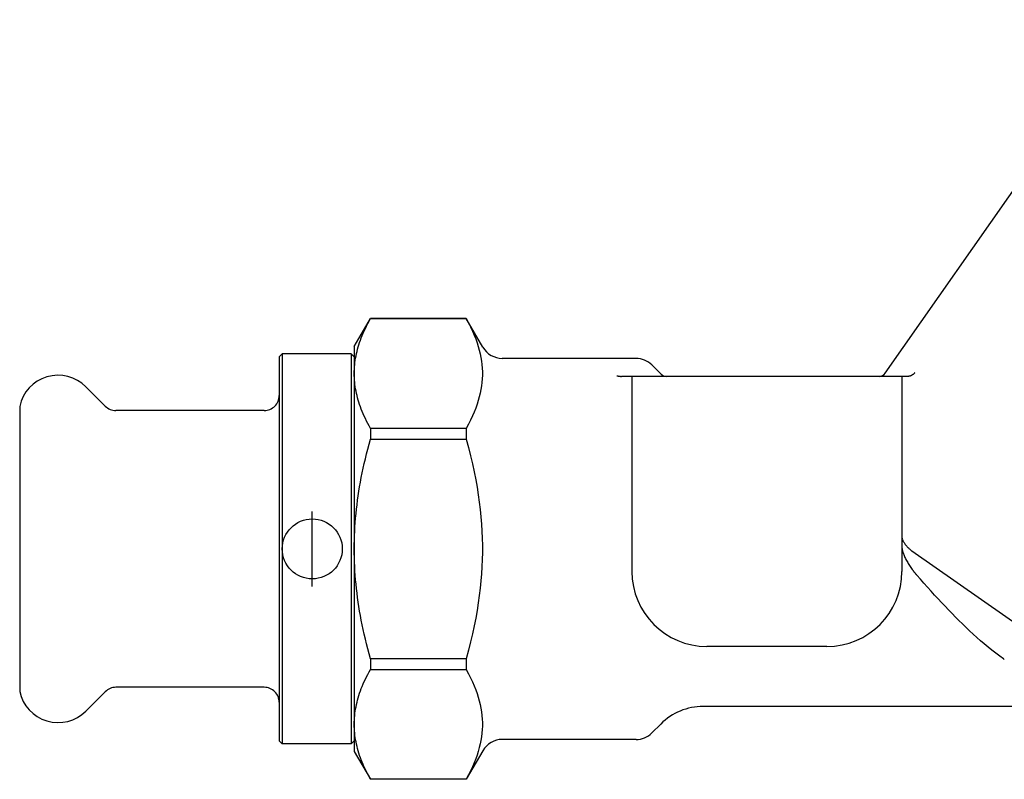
# Model space of a CAD drawing. Header units: millimetres. Extents: x -29 to 3567, y -20 to 378.
# Tile 1 of 12: x 150 to 215, y 155 to 205. Entities that reach past the tile are written whole.
import ezdxf

# ---------------------------------------------------------------- set-up
doc = ezdxf.new("R2010")
doc.units = ezdxf.units.MM
doc.layers.add('DETAIL', color=2, linetype='Continuous')
doc.layers.add('ORIGIN', color=6, linetype='Continuous')

msp = doc.modelspace()

# ---------------------------------------------------------------- linework, layer by layer
at = {"layer": 'DETAIL'}
for p, q in [((207.298, 181.727), (223.796, 205.288)), ((171.91, 183.513), (172.982, 185.37)), ((172.982, 185.37), (172.982, 185.364)), ((179.377, 185.37), (172.982, 185.37)), ((172.982, 185.364), (179.377, 185.364)), ((179.377, 185.37), (179.377, 185.364)), ((180.477, 183.463), (179.377, 185.37)), ((171.91, 183.513), (171.91, 181.705)), ((166.91, 182.813), (167.11, 183.013)), ((166.91, 182.813), (166.91, 157.213)), ((167.11, 183.013), (167.11, 157.013)), ((171.71, 183.013), (167.11, 183.013)), ((171.71, 183.013), (171.71, 157.013)), ((171.91, 182.813), (171.71, 183.013)), ((190.689, 182.713), (181.776, 182.713)), ((192.339, 181.685), (191.75, 182.274)), ((171.91, 181.705), (171.91, 170.013)), ((190.413, 181.513), (189.717, 181.513)), ((208.413, 181.513), (190.413, 181.513)), ((190.413, 181.513), (190.413, 168.513)), ((208.796, 181.513), (208.413, 181.513)), ((208.413, 181.513), (208.413, 168.513)), ((155.317, 179.531), (154.028, 180.82)), ((149.61, 179.513), (149.61, 160.513)), ((165.91, 179.238), (156.025, 179.238)), ((179.377, 178.045), (172.982, 178.045)), ((172.982, 178.045), (172.982, 177.332)), ((179.377, 178.045), (179.377, 177.332)), ((172.982, 177.332), (179.377, 177.332)), ((171.91, 170.013), (171.91, 158.322)), ((209.067, 169.885), (223.081, 160.073)), ((203.413, 163.513), (195.413, 163.513)), ((179.377, 162.694), (172.982, 162.694)), ((172.982, 162.694), (172.982, 161.982)), ((179.377, 162.694), (179.377, 161.982)), ((215.233, 162.645), (215.188, 162.677)), ((172.982, 161.982), (179.377, 161.982)), ((165.91, 160.788), (156.025, 160.788)), ((155.317, 160.496), (154.028, 159.206)), ((223.611, 159.513), (195.167, 159.513)), ((171.91, 158.322), (171.91, 156.513)), ((192.339, 158.342), (191.75, 157.753)), ((166.91, 157.213), (167.11, 157.013)), ((171.71, 157.013), (167.11, 157.013)), ((171.91, 157.213), (171.71, 157.013)), ((190.689, 157.313), (181.776, 157.313)), ((171.91, 156.513), (172.982, 154.657)), ((180.477, 156.563), (179.377, 154.657)), ((179.377, 154.662), (172.982, 154.662)), ((172.982, 154.662), (172.982, 154.657)), ((179.377, 154.657), (172.982, 154.657)), ((179.377, 154.662), (179.377, 154.657))]:
    msp.add_line(p, q, dxfattribs=at)
at = {"layer": 'DETAIL', "flags": 128}
for points in [[(171.91, 181.705), (171.912, 181.852), (171.918, 181.999), (171.927, 182.146), (171.94, 182.292), (171.956, 182.439), (171.976, 182.586), (172, 182.733), (172.028, 182.88), (172.059, 183.028), (172.093, 183.176), (172.132, 183.325), (172.174, 183.475), (172.22, 183.625), (172.269, 183.776), (172.322, 183.929), (172.38, 184.082), (172.441, 184.237), (172.506, 184.393), (172.575, 184.55), (172.648, 184.709), (172.725, 184.87), (172.806, 185.033), (172.892, 185.198), (172.982, 185.364)], [(179.377, 185.364), (179.528, 185.081), (179.666, 184.805), (179.791, 184.535), (179.904, 184.271), (180.006, 184.012), (180.096, 183.757), (180.175, 183.507), (180.244, 183.26), (180.303, 183.016), (180.351, 182.774), (180.39, 182.534), (180.419, 182.296), (180.438, 182.059), (180.447, 181.823), (180.447, 181.587), (180.438, 181.35), (180.419, 181.113), (180.39, 180.875), (180.351, 180.635), (180.303, 180.394), (180.244, 180.15), (180.175, 179.903), (180.096, 179.652), (180.006, 179.398), (179.904, 179.139), (179.791, 178.874), (179.666, 178.605), (179.528, 178.328), (179.377, 178.045)], [(172.982, 178.045), (172.892, 178.212), (172.806, 178.376), (172.725, 178.539), (172.648, 178.7), (172.575, 178.859), (172.506, 179.017), (172.441, 179.173), (172.38, 179.327), (172.322, 179.481), (172.269, 179.633), (172.22, 179.784), (172.174, 179.935), (172.132, 180.084), (172.093, 180.233), (172.059, 180.381), (172.028, 180.529), (172, 180.676), (171.976, 180.823), (171.956, 180.97), (171.94, 181.117), (171.927, 181.264), (171.918, 181.41), (171.912, 181.557), (171.91, 181.705)], [(189.413, 181.559), (189.426, 181.555), (189.439, 181.552), (189.452, 181.548), (189.464, 181.545), (189.477, 181.542), (189.49, 181.539), (189.502, 181.537), (189.515, 181.534), (189.528, 181.532), (189.541, 181.529), (189.553, 181.527), (189.566, 181.525), (189.579, 181.523), (189.591, 181.522), (189.604, 181.52), (189.616, 181.519), (189.629, 181.517), (189.642, 181.516), (189.654, 181.515), (189.667, 181.515), (189.679, 181.514), (189.692, 181.514), (189.704, 181.513), (189.717, 181.513)], [(209.273, 181.761), (209.258, 181.743), (209.243, 181.726), (209.227, 181.709), (209.21, 181.692), (209.193, 181.676), (209.175, 181.661), (209.156, 181.646), (209.138, 181.632), (209.118, 181.619), (209.099, 181.606), (209.079, 181.594), (209.058, 181.582), (209.037, 181.572), (209.016, 181.562), (208.995, 181.553), (208.973, 181.545), (208.951, 181.538), (208.929, 181.531), (208.907, 181.526), (208.885, 181.521), (208.862, 181.518), (208.84, 181.515), (208.818, 181.514), (208.796, 181.513)], [(171.91, 170.013), (171.912, 170.308), (171.918, 170.602), (171.927, 170.896), (171.94, 171.189), (171.956, 171.482), (171.976, 171.776), (172, 172.07), (172.028, 172.365), (172.059, 172.66), (172.093, 172.956), (172.132, 173.254), (172.174, 173.553), (172.22, 173.854), (172.269, 174.157), (172.322, 174.461), (172.38, 174.768), (172.441, 175.078), (172.506, 175.39), (172.575, 175.705), (172.648, 176.023), (172.725, 176.345), (172.806, 176.67), (172.892, 176.999), (172.982, 177.332)], [(179.377, 177.332), (179.528, 176.766), (179.666, 176.213), (179.791, 175.674), (179.904, 175.146), (180.006, 174.628), (180.096, 174.119), (180.175, 173.618), (180.244, 173.123), (180.303, 172.635), (180.351, 172.152), (180.39, 171.673), (180.419, 171.196), (180.438, 170.722), (180.447, 170.25), (180.447, 169.777), (180.438, 169.304), (180.419, 168.83), (180.39, 168.354), (180.351, 167.875), (180.303, 167.391), (180.244, 166.903), (180.175, 166.409), (180.096, 165.908), (180.006, 165.399), (179.904, 164.881), (179.791, 164.353), (179.666, 163.813), (179.528, 163.261), (179.377, 162.694)], [(208.413, 170.77), (208.416, 170.74), (208.422, 170.707), (208.432, 170.672), (208.445, 170.635), (208.462, 170.596), (208.481, 170.557), (208.502, 170.517), (208.525, 170.477), (208.551, 170.436), (208.577, 170.395), (208.606, 170.354), (208.636, 170.314), (208.667, 170.273), (208.699, 170.234), (208.733, 170.194), (208.767, 170.156), (208.802, 170.118), (208.838, 170.081), (208.875, 170.045), (208.913, 170.01), (208.951, 169.976), (208.989, 169.944), (209.028, 169.914), (209.067, 169.885)], [(172.982, 162.694), (172.892, 163.028), (172.806, 163.357), (172.725, 163.682), (172.648, 164.004), (172.575, 164.322), (172.506, 164.637), (172.441, 164.949), (172.38, 165.259), (172.322, 165.565), (172.269, 165.87), (172.22, 166.173), (172.174, 166.473), (172.132, 166.773), (172.093, 167.07), (172.059, 167.367), (172.028, 167.662), (172, 167.957), (171.976, 168.251), (171.956, 168.544), (171.94, 168.838), (171.927, 169.131), (171.918, 169.425), (171.912, 169.719), (171.91, 170.013)], [(208.413, 170.086), (208.415, 170.043), (208.42, 169.999), (208.428, 169.952), (208.439, 169.904), (208.452, 169.854), (208.468, 169.802), (208.486, 169.748), (208.507, 169.692), (208.53, 169.633), (208.556, 169.573), (208.584, 169.511), (208.613, 169.448), (208.646, 169.383), (208.68, 169.317), (208.716, 169.25), (208.753, 169.182), (208.793, 169.114), (208.833, 169.045), (208.876, 168.976), (208.919, 168.908), (208.964, 168.839), (209.009, 168.771), (209.056, 168.704), (209.103, 168.637)], [(209.103, 168.637), (209.115, 168.62), (209.128, 168.603), (209.14, 168.587), (209.152, 168.57), (209.165, 168.553), (209.177, 168.537), (209.189, 168.521), (209.202, 168.505), (209.214, 168.489), (209.226, 168.473), (209.239, 168.457), (209.251, 168.441), (209.263, 168.426), (209.276, 168.41), (209.288, 168.395), (209.3, 168.38), (209.313, 168.365), (209.325, 168.35), (209.337, 168.335), (209.35, 168.321), (209.362, 168.306), (209.374, 168.292), (209.387, 168.278), (209.399, 168.264)], [(215.188, 162.677), (214.925, 162.866), (214.664, 163.061), (214.406, 163.262), (214.15, 163.469), (213.897, 163.68), (213.646, 163.895), (213.399, 164.114), (213.154, 164.337), (212.913, 164.561), (212.674, 164.788), (212.44, 165.016), (212.208, 165.245), (211.98, 165.474), (211.752, 165.707), (211.522, 165.944), (211.291, 166.187), (211.058, 166.434), (210.824, 166.685), (210.589, 166.94), (210.352, 167.199), (210.115, 167.461), (209.877, 167.726), (209.638, 167.993), (209.399, 168.264)], [(171.91, 158.322), (171.912, 158.469), (171.918, 158.616), (171.927, 158.763), (171.94, 158.91), (171.956, 159.056), (171.976, 159.203), (172, 159.35), (172.028, 159.498), (172.059, 159.645), (172.093, 159.794), (172.132, 159.942), (172.174, 160.092), (172.22, 160.242), (172.269, 160.394), (172.322, 160.546), (172.38, 160.699), (172.441, 160.854), (172.506, 161.01), (172.575, 161.168), (172.648, 161.327), (172.725, 161.488), (172.806, 161.65), (172.892, 161.815), (172.982, 161.982)], [(179.377, 161.982), (179.528, 161.698), (179.666, 161.422), (179.791, 161.152), (179.904, 160.888), (180.006, 160.629), (180.096, 160.375), (180.175, 160.124), (180.244, 159.877), (180.303, 159.633), (180.351, 159.391), (180.39, 159.152), (180.419, 158.913), (180.438, 158.676), (180.447, 158.44), (180.447, 158.204), (180.438, 157.968), (180.419, 157.73), (180.39, 157.492), (180.351, 157.253), (180.303, 157.011), (180.244, 156.767), (180.175, 156.52), (180.096, 156.269), (180.006, 156.015), (179.904, 155.756), (179.791, 155.492), (179.666, 155.222), (179.528, 154.946), (179.377, 154.662)], [(172.982, 154.662), (172.892, 154.829), (172.806, 154.994), (172.725, 155.156), (172.648, 155.317), (172.575, 155.476), (172.506, 155.634), (172.441, 155.79), (172.38, 155.945), (172.322, 156.098), (172.269, 156.25), (172.22, 156.402), (172.174, 156.552), (172.132, 156.702), (172.093, 156.85), (172.059, 156.999), (172.028, 157.146), (172, 157.294), (171.976, 157.441), (171.956, 157.588), (171.94, 157.734), (171.927, 157.881), (171.918, 158.028), (171.912, 158.175), (171.91, 158.322)]]:
    msp.add_lwpolyline(points, dxfattribs=at)
at = {"layer": 'DETAIL'}
for centre, radius, start, end in [((181.776, 184.213), 1.5, 210, 270), ((190.689, 181.213), 1.5, 45, 90), ((152.174, 178.967), 2.622, 106.48395, 167.96718), ((152.174, 178.967), 2.622, 44.99706, 106.48123), ((195.167, 184.513), 4, 225, 225.58466), ((192.718, 182.013), 0.5, 225.58466, 270), ((206.888, 182.013), 0.5, 270, 325), ((165.91, 180.238), 1, 269.99661, 359.99845), ((156.024, 180.238), 1, 225.0038, 270.00446), ((195.413, 168.513), 5, 180, 270), ((203.413, 168.513), 5, 270, 0), ((156.024, 159.788), 1, 89.99554, 134.9962), ((165.91, 159.788), 1, 0.00155, 90.00339), ((152.174, 161.06), 2.622, 192.03282, 253.51605), ((195.167, 155.513), 4, 90, 135), ((152.174, 161.06), 2.622, 253.51877, 315.00294), ((190.689, 158.813), 1.5, 270, 315), ((181.776, 155.813), 1.5, 90, 150)]:
    msp.add_arc(centre, radius, start, end, dxfattribs=at)
at = {"layer": 'ORIGIN'}
msp.add_line((169.11, 167.513), (169.11, 172.513), dxfattribs=at)
msp.add_circle((169.11, 170.013), 2, dxfattribs=at)

doc.saveas('drawing.dxf')
